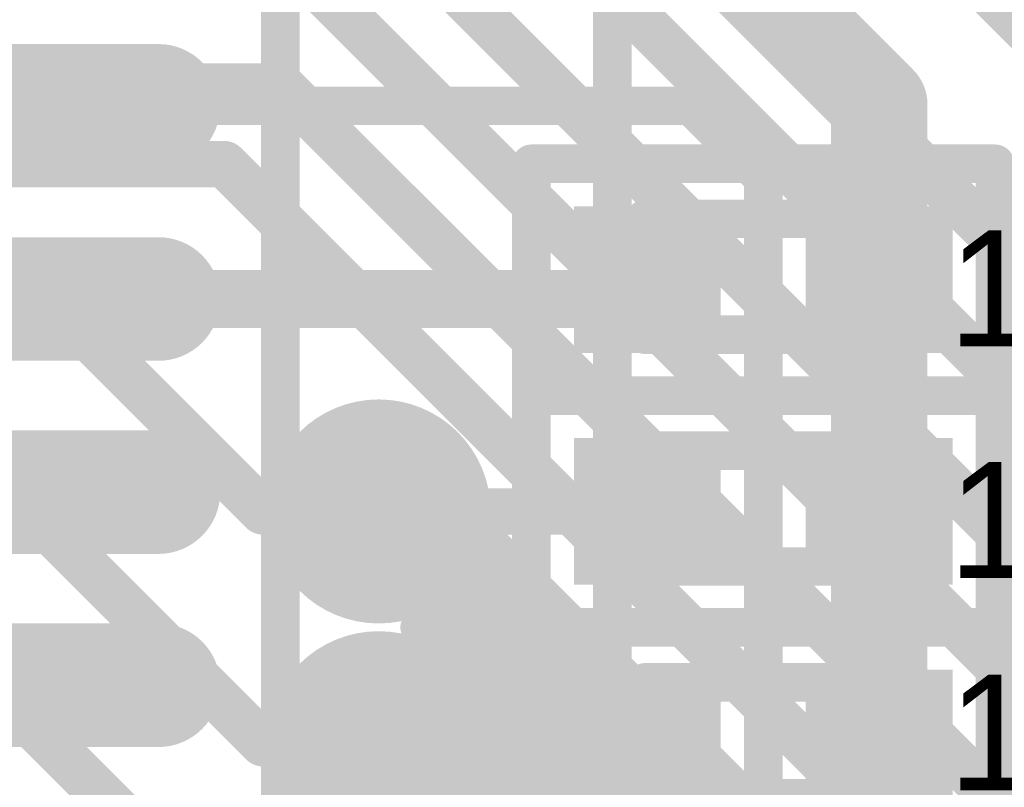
# Model space of a CAD drawing. Extents: x 7.17 to 14.1, y 4 to 11.75.
# Tile 61 of 214: x 8.84 to 9.1, y 8.08 to 8.28. Entities that reach past the tile are written whole.
import ezdxf

# ---------------------------------------------------------------- set-up
doc = ezdxf.new("R2010")
doc.units = 0
doc.layers.get('0').update_dxf_attribs({"linetype": 'CONTINUOUS'})
for name, color, linetype in [('BOTTOMLAYER', 5, 'CONTINUOUS'), ('BOTTOMSOLDER', 6, 'CONTINUOUS'), ('INTERNALPLANE1', 76, 'CONTINUOUS'), ('MECHANICAL1', 6, 'CONTINUOUS'), ('MECHANICAL7', 56, 'CONTINUOUS'), ('TOPLAYER', 1, 'CONTINUOUS'), ('TOPOVERLAY', 2, 'CONTINUOUS'), ('TOPPASTE', 8, 'CONTINUOUS'), ('TOPSOLDER', 216, 'CONTINUOUS')]:
    doc.layers.add(name, color=color, linetype=linetype)

# ---------------------------------------------------------------- blocks, each defined once
blk = doc.blocks.new('0603_60')
at = {"layer": 'MECHANICAL1', "const_width": 0.01}
for points in [[(-0.000531, 0.015748), (0.059468, 0.015748)], [(-0.000531, -0.014252), (-0.000531, 0.015748)], [(0.059468, -0.014252), (0.059468, 0.015748)], [(-0.000531, -0.014252), (0.059468, -0.014252)]]:
    blk.add_lwpolyline(points, dxfattribs=at)
at = {"layer": 'MECHANICAL1', "const_width": 0.005}
for points in [[(-0.003031, 0.015748, 1), (0.001969, 0.015748, 1)], [(-0.003031, 0.015748, 1), (0.001969, 0.015748, 1)], [(0.056968, 0.015748, 1), (0.061968, 0.015748, 1)], [(0.056968, 0.015748, 1), (0.061968, 0.015748, 1)], [(-0.003031, -0.014252, 1), (0.001969, -0.014252, 1)], [(-0.003031, -0.014252, 1), (0.001969, -0.014252, 1)], [(0.056968, -0.014252, 1), (0.061968, -0.014252, 1)], [(0.056968, -0.014252, 1), (0.061968, -0.014252, 1)]]:
    blk.add_lwpolyline(points, format="xyb", close=True, dxfattribs=at)
at = {"layer": 'TOPLAYER'}
for points in [[(-0.015, -0.015), (0.015, -0.015), (-0.015, 0.015), (0.015, 0.015)], [(0.045, -0.015), (0.075, -0.015), (0.045, 0.015), (0.075, 0.015)]]:
    blk.add_solid(points, dxfattribs=at)
at = {"layer": 'TOPOVERLAY', "const_width": 0.01}
for points in [[(-0.03, 0.03), (0.09, 0.03)], [(-0.03, 0), (-0.03, 0.03)], [(0.09, -0.03), (0.09, 0.03)], [(-0.03, -0.03), (-0.03, 0)], [(-0.03, -0.03), (0.09, -0.03)]]:
    blk.add_lwpolyline(points, dxfattribs=at)
at = {"layer": 'TOPOVERLAY', "const_width": 0.005}
for points in [[(-0.0325, 0.03, 1), (-0.0275, 0.03, 1)], [(-0.0325, 0.03, 1), (-0.0275, 0.03, 1)], [(0.0875, 0.03, 1), (0.0925, 0.03, 1)], [(0.0875, 0.03, 1), (0.0925, 0.03, 1)], [(-0.0325, 0, 1), (-0.0275, 0, 1)], [(-0.0325, 0, 1), (-0.0275, 0, 1)], [(-0.0325, -0.03, 1), (-0.0275, -0.03, 1)], [(-0.0325, -0.03, 1), (-0.0275, -0.03, 1)], [(0.0875, -0.03, 1), (0.0925, -0.03, 1)], [(0.0875, -0.03, 1), (0.0925, -0.03, 1)]]:
    blk.add_lwpolyline(points, format="xyb", close=True, dxfattribs=at)
at = {"layer": 'TOPPASTE'}
for points in [[(-0.015, -0.015), (0.015, -0.015), (-0.015, 0.015), (0.015, 0.015)], [(0.045, -0.015), (0.075, -0.015), (0.045, 0.015), (0.075, 0.015)]]:
    blk.add_solid(points, dxfattribs=at)
at = {"layer": 'TOPSOLDER'}
for points in [[(-0.019, -0.019), (0.019, -0.019), (-0.019, 0.019), (0.019, 0.019)], [(0.041, -0.019), (0.079, -0.019), (0.041, 0.019), (0.079, 0.019)]]:
    blk.add_solid(points, dxfattribs=at)
blk = doc.blocks.new('SO16_71')
at = {"layer": 'MECHANICAL1', "const_width": 0.01}
for points in [[(0.195, -0.045), (0.2225, -0.045)], [(0.2225, -0.055), (0.2225, -0.045)], [(0.195, -0.055), (0.2225, -0.055)], [(0.195, -0.095), (0.2225, -0.095)], [(0.2225, -0.105), (0.2225, -0.095)], [(0.195, -0.105), (0.2225, -0.105)], [(0.195, -0.145), (0.2225, -0.145)], [(0.2225, -0.155), (0.2225, -0.145)], [(0.195, -0.155), (0.2225, -0.155)], [(0.195, -0.195), (0.2225, -0.195)], [(0.2225, -0.205), (0.2225, -0.195)], [(0.195, -0.205), (0.2225, -0.205)]]:
    blk.add_lwpolyline(points, dxfattribs=at)
at = {"layer": 'MECHANICAL1', "const_width": 0.005}
for points in [[(0.22, -0.045, 1), (0.225, -0.045, 1)], [(0.22, -0.045, 1), (0.225, -0.045, 1)], [(0.22, -0.055, 1), (0.225, -0.055, 1)], [(0.22, -0.055, 1), (0.225, -0.055, 1)], [(0.22, -0.095, 1), (0.225, -0.095, 1)], [(0.22, -0.095, 1), (0.225, -0.095, 1)], [(0.22, -0.105, 1), (0.225, -0.105, 1)], [(0.22, -0.105, 1), (0.225, -0.105, 1)], [(0.22, -0.145, 1), (0.225, -0.145, 1)], [(0.22, -0.145, 1), (0.225, -0.145, 1)], [(0.22, -0.155, 1), (0.225, -0.155, 1)], [(0.22, -0.155, 1), (0.225, -0.155, 1)], [(0.22, -0.195, 1), (0.225, -0.195, 1)], [(0.22, -0.195, 1), (0.225, -0.195, 1)], [(0.22, -0.205, 1), (0.225, -0.205, 1)], [(0.22, -0.205, 1), (0.225, -0.205, 1)]]:
    blk.add_lwpolyline(points, format="xyb", close=True, dxfattribs=at)
at = {"layer": 'TOPLAYER', "const_width": 0.024}
for points in [[(0.248457, -0.05), (0.192457, -0.05)], [(0.248457, -0.1), (0.192457, -0.1)], [(0.248457, -0.15), (0.192457, -0.15)], [(0.248457, -0.2), (0.192457, -0.2)]]:
    blk.add_lwpolyline(points, dxfattribs=at)
at = {"layer": 'TOPLAYER', "const_width": 0.012}
for points in [[(0.242457, -0.05, 1), (0.254457, -0.05, 1)], [(0.242457, -0.1, 1), (0.254457, -0.1, 1)], [(0.242457, -0.15, 1), (0.254457, -0.15, 1)], [(0.242457, -0.2, 1), (0.254457, -0.2, 1)]]:
    blk.add_lwpolyline(points, format="xyb", close=True, dxfattribs=at)
at = {"layer": 'TOPOVERLAY', "const_width": 0.01}
blk.add_lwpolyline([(0.28, -0.39), (0.28, 0.04)], dxfattribs=at)
at = {"layer": 'TOPPASTE', "const_width": 0.024}
for points in [[(0.248457, -0.05), (0.192457, -0.05)], [(0.248457, -0.1), (0.192457, -0.1)], [(0.248457, -0.15), (0.192457, -0.15)], [(0.248457, -0.2), (0.192457, -0.2)]]:
    blk.add_lwpolyline(points, dxfattribs=at)
at = {"layer": 'TOPPASTE', "const_width": 0.012}
for points in [[(0.242457, -0.05, 1), (0.254457, -0.05, 1)], [(0.242457, -0.1, 1), (0.254457, -0.1, 1)], [(0.242457, -0.15, 1), (0.254457, -0.15, 1)], [(0.242457, -0.2, 1), (0.254457, -0.2, 1)]]:
    blk.add_lwpolyline(points, format="xyb", close=True, dxfattribs=at)
at = {"layer": 'TOPSOLDER', "const_width": 0.032}
for points in [[(0.248457, -0.05), (0.192457, -0.05)], [(0.248457, -0.1), (0.192457, -0.1)], [(0.248457, -0.15), (0.192457, -0.15)], [(0.248457, -0.2), (0.192457, -0.2)]]:
    blk.add_lwpolyline(points, dxfattribs=at)
at = {"layer": 'TOPSOLDER', "const_width": 0.016}
for points in [[(0.240457, -0.05, 1), (0.256457, -0.05, 1)], [(0.240457, -0.1, 1), (0.256457, -0.1, 1)], [(0.240457, -0.15, 1), (0.256457, -0.15, 1)], [(0.240457, -0.2, 1), (0.256457, -0.2, 1)]]:
    blk.add_lwpolyline(points, format="xyb", close=True, dxfattribs=at)
blk = doc.blocks.new('0603_126')
at = {"layer": 'MECHANICAL1', "const_width": 0.01}
for points in [[(-0.000531, 0.015748), (0.059468, 0.015748)], [(-0.000531, -0.014252), (-0.000531, 0.015748)], [(0.059468, -0.014252), (0.059468, 0.015748)], [(-0.000531, -0.014252), (0.059468, -0.014252)]]:
    blk.add_lwpolyline(points, dxfattribs=at)
at = {"layer": 'MECHANICAL1', "const_width": 0.005}
for points in [[(-0.003031, 0.015748, 1), (0.001969, 0.015748, 1)], [(-0.003031, 0.015748, 1), (0.001969, 0.015748, 1)], [(0.056968, 0.015748, 1), (0.061968, 0.015748, 1)], [(0.056968, 0.015748, 1), (0.061968, 0.015748, 1)], [(-0.003031, -0.014252, 1), (0.001969, -0.014252, 1)], [(-0.003031, -0.014252, 1), (0.001969, -0.014252, 1)], [(0.056968, -0.014252, 1), (0.061968, -0.014252, 1)], [(0.056968, -0.014252, 1), (0.061968, -0.014252, 1)]]:
    blk.add_lwpolyline(points, format="xyb", close=True, dxfattribs=at)
at = {"layer": 'TOPLAYER'}
for points in [[(-0.015, -0.015), (0.015, -0.015), (-0.015, 0.015), (0.015, 0.015)], [(0.045, -0.015), (0.075, -0.015), (0.045, 0.015), (0.075, 0.015)]]:
    blk.add_solid(points, dxfattribs=at)
at = {"layer": 'TOPOVERLAY', "const_width": 0.01}
for points in [[(-0.03, 0.03), (0.09, 0.03)], [(-0.03, 0), (-0.03, 0.03)], [(0.09, -0.03), (0.09, 0.03)], [(-0.03, -0.03), (-0.03, 0)], [(-0.03, -0.03), (0.09, -0.03)]]:
    blk.add_lwpolyline(points, dxfattribs=at)
at = {"layer": 'TOPOVERLAY', "const_width": 0.005}
for points in [[(-0.0325, 0.03, 1), (-0.0275, 0.03, 1)], [(-0.0325, 0.03, 1), (-0.0275, 0.03, 1)], [(0.0875, 0.03, 1), (0.0925, 0.03, 1)], [(0.0875, 0.03, 1), (0.0925, 0.03, 1)], [(-0.0325, 0, 1), (-0.0275, 0, 1)], [(-0.0325, 0, 1), (-0.0275, 0, 1)], [(-0.0325, -0.03, 1), (-0.0275, -0.03, 1)], [(-0.0325, -0.03, 1), (-0.0275, -0.03, 1)], [(0.0875, -0.03, 1), (0.0925, -0.03, 1)], [(0.0875, -0.03, 1), (0.0925, -0.03, 1)]]:
    blk.add_lwpolyline(points, format="xyb", close=True, dxfattribs=at)
at = {"layer": 'TOPPASTE'}
for points in [[(-0.015, -0.015), (0.015, -0.015), (-0.015, 0.015), (0.015, 0.015)], [(0.045, -0.015), (0.075, -0.015), (0.045, 0.015), (0.075, 0.015)]]:
    blk.add_solid(points, dxfattribs=at)
at = {"layer": 'TOPSOLDER'}
for points in [[(-0.019, -0.019), (0.019, -0.019), (-0.019, 0.019), (0.019, 0.019)], [(0.041, -0.019), (0.079, -0.019), (0.041, 0.019), (0.079, 0.019)]]:
    blk.add_solid(points, dxfattribs=at)
blk = doc.blocks.new('0603_127')
at = {"layer": 'MECHANICAL1', "const_width": 0.01}
for points in [[(-0.000531, -0.014252), (-0.000531, 0.015748)], [(-0.000531, 0.015748), (0.059468, 0.015748)], [(0.059468, -0.014252), (0.059468, 0.015748)], [(-0.000531, -0.014252), (0.059468, -0.014252)]]:
    blk.add_lwpolyline(points, dxfattribs=at)
at = {"layer": 'MECHANICAL1', "const_width": 0.005}
for points in [[(-0.003031, 0.015748, 1), (0.001969, 0.015748, 1)], [(-0.003031, 0.015748, 1), (0.001969, 0.015748, 1)], [(0.056968, 0.015748, 1), (0.061968, 0.015748, 1)], [(0.056968, 0.015748, 1), (0.061968, 0.015748, 1)], [(-0.003031, -0.014252, 1), (0.001969, -0.014252, 1)], [(-0.003031, -0.014252, 1), (0.001969, -0.014252, 1)], [(0.056968, -0.014252, 1), (0.061968, -0.014252, 1)], [(0.056968, -0.014252, 1), (0.061968, -0.014252, 1)]]:
    blk.add_lwpolyline(points, format="xyb", close=True, dxfattribs=at)
at = {"layer": 'TOPLAYER'}
for points in [[(-0.015, -0.015), (0.015, -0.015), (-0.015, 0.015), (0.015, 0.015)], [(0.045, -0.015), (0.075, -0.015), (0.045, 0.015), (0.075, 0.015)]]:
    blk.add_solid(points, dxfattribs=at)
at = {"layer": 'TOPOVERLAY', "const_width": 0.01}
for points in [[(-0.03, 0), (-0.03, 0.03)], [(-0.03, 0.03), (0.09, 0.03)], [(0.09, -0.03), (0.09, 0.03)], [(-0.03, -0.03), (-0.03, 0)], [(-0.03, -0.03), (0.09, -0.03)]]:
    blk.add_lwpolyline(points, dxfattribs=at)
at = {"layer": 'TOPOVERLAY', "const_width": 0.005}
for points in [[(-0.0325, 0.03, 1), (-0.0275, 0.03, 1)], [(-0.0325, 0.03, 1), (-0.0275, 0.03, 1)], [(0.0875, 0.03, 1), (0.0925, 0.03, 1)], [(0.0875, 0.03, 1), (0.0925, 0.03, 1)], [(-0.0325, 0, 1), (-0.0275, 0, 1)], [(-0.0325, 0, 1), (-0.0275, 0, 1)], [(-0.0325, -0.03, 1), (-0.0275, -0.03, 1)], [(-0.0325, -0.03, 1), (-0.0275, -0.03, 1)], [(0.0875, -0.03, 1), (0.0925, -0.03, 1)], [(0.0875, -0.03, 1), (0.0925, -0.03, 1)]]:
    blk.add_lwpolyline(points, format="xyb", close=True, dxfattribs=at)
at = {"layer": 'TOPPASTE'}
for points in [[(-0.015, -0.015), (0.015, -0.015), (-0.015, 0.015), (0.015, 0.015)], [(0.045, -0.015), (0.075, -0.015), (0.045, 0.015), (0.075, 0.015)]]:
    blk.add_solid(points, dxfattribs=at)
at = {"layer": 'TOPSOLDER'}
for points in [[(-0.019, -0.019), (0.019, -0.019), (-0.019, 0.019), (0.019, 0.019)], [(0.041, -0.019), (0.079, -0.019), (0.041, 0.019), (0.079, 0.019)]]:
    blk.add_solid(points, dxfattribs=at)

msp = doc.modelspace()

# ---------------------------------------------------------------- linework, layer by layer
at = {"layer": 'BOTTOMLAYER'}
for points, const_width in [([(9.029904, 8.365), (9.214904, 8.18)], 0.03), ([(8.954904, 8.365), (9.195196, 8.124708)], 0.012), ([(8.945196, 8.339708), (9.194904, 8.09)], 0.012), ([(8.930196, 8.314708), (9.179904, 8.065)], 0.012), ([(8.920196, 8.289708), (9.169904, 8.04)], 0.012), ([(7.679904, 8.265), (8.909904, 8.265)], 0.012), ([(8.909904, 8.265), (9.159904, 8.015)], 0.012), ([(7.867405, 8.244904), (8.895, 8.244904)], 0.012), ([(8.895, 8.244904), (9.16, 7.979904)], 0.012), ([(8.709904, 8.21), (8.849904, 8.21)], 0.012), ([(8.849904, 8.21), (8.904904, 8.155)], 0.012), ([(8.709904, 8.16), (8.839904, 8.16)], 0.012), ([(8.839904, 8.16), (8.904904, 8.095)], 0.012), ([(8.904904, 8.155), (8.934904, 8.155)], 0.012), ([(8.96521, 8.14641), (9.145826, 7.965794)], 0.008), ([(8.949974, 8.122661), (8.969466, 8.142154)], 0.008), ([(8.963386, 8.141546), (9.174575, 7.930358)], 0.008), ([(8.954246, 8.119862), (8.973002, 8.138618)], 0.008), ([(8.960798, 8.137063), (9.171039, 7.926823)], 0.008), ([(8.957617, 8.133174), (9.167504, 7.923287)], 0.008), ([(8.95794, 8.116485), (8.976537, 8.135082)], 0.008), ([(8.961068, 8.112542), (8.980073, 8.131547)], 0.008), ([(8.95387, 8.12985), (9.163968, 7.919751)], 0.008), ([(8.963596, 8.108), (8.983608, 8.128011)], 0.008), ([(8.949541, 8.127107), (9.160433, 7.916216)], 0.008), ([(8.965432, 8.102764), (8.987144, 8.124476)], 0.008), ([(8.966362, 8.096623), (8.99068, 8.12094)], 0.008), ([(8.965831, 8.089021), (8.994215, 8.117405)], 0.008), ([(8.960446, 8.076564), (8.997751, 8.113869)], 0.008), ([(8.834904, 8.11), (8.909904, 8.035)], 0.012), ([(8.952248, 8.061295), (9.001286, 8.110334)], 0.008), ([(8.956218, 8.058194), (9.004822, 8.106798)], 0.008), ([(8.959622, 8.054527), (9.008357, 8.103262)], 0.008), ([(8.964871, 8.104706), (9.156897, 7.91268)], 0.008), ([(8.962448, 8.050283), (9.011893, 8.099727)], 0.008), ([(8.904904, 8.095), (8.934904, 8.095)], 0.012), ([(8.964638, 8.045401), (9.015428, 8.096191)], 0.008), ([(8.966384, 8.096122), (9.119694, 7.942812)], 0.008), ([(8.966046, 8.039738), (9.018964, 8.092656)], 0.008), ([(8.965922, 8.089513), (9.109234, 7.946201)], 0.008), ([(8.966338, 8.032959), (9.022499, 8.08912)], 0.008), ([(8.964403, 8.023953), (9.026035, 8.085585)], 0.008), ([(8.950109, 8.002587), (9.029571, 8.082049)], 0.008), ([(8.964405, 8.083958), (9.101998, 7.946366)], 0.008)]:
    msp.add_lwpolyline(points, dxfattribs=dict(at, const_width=const_width))
for points, const_width in [([(8.906904, 8.265, 1), (8.912904, 8.265, 1)], 0.006), ([(8.906904, 8.265, 1), (8.912904, 8.265, 1)], 0.006), ([(8.892, 8.244904, 1), (8.898, 8.244904, 1)], 0.006), ([(8.892, 8.244904, 1), (8.898, 8.244904, 1)], 0.006), ([(8.846904, 8.21, 1), (8.852904, 8.21, 1)], 0.006), ([(8.846904, 8.21, 1), (8.852904, 8.21, 1)], 0.006), ([(8.836904, 8.16, 1), (8.842904, 8.16, 1)], 0.006), ([(8.836904, 8.16, 1), (8.842904, 8.16, 1)], 0.006), ([(8.901904, 8.155, 1), (8.907904, 8.155, 1)], 0.006), ([(8.901904, 8.155, 1), (8.907904, 8.155, 1)], 0.006), ([(8.931904, 8.155, 1), (8.937904, 8.155, 1)], 0.006), ([(8.96321, 8.14641, 1), (8.96721, 8.14641, 1)], 0.004), ([(8.96321, 8.14641, 1), (8.96721, 8.14641, 1)], 0.004), ([(8.961386, 8.141546, 1), (8.965386, 8.141546, 1)], 0.004), ([(8.967466, 8.142154, 1), (8.971466, 8.142154, 1)], 0.004), ([(8.971002, 8.138618, 1), (8.975002, 8.138618, 1)], 0.004), ([(8.958799, 8.137063, 1), (8.962798, 8.137063, 1)], 0.004), ([(8.955617, 8.133174, 1), (8.959617, 8.133174, 1)], 0.004), ([(8.974537, 8.135082, 1), (8.978537, 8.135082, 1)], 0.004), ([(8.978073, 8.131547, 1), (8.982073, 8.131547, 1)], 0.004), ([(8.95187, 8.12985, 1), (8.95587, 8.12985, 1)], 0.004), ([(8.981608, 8.128011, 1), (8.985608, 8.128011, 1)], 0.004), ([(8.947541, 8.127107, 1), (8.951541, 8.127107, 1)], 0.004), ([(8.942509, 8.125, 1), (8.946509, 8.125, 1)], 0.004), ([(8.942509, 8.125, 1), (8.946509, 8.125, 1)], 0.004), ([(8.985144, 8.124476, 1), (8.989144, 8.124476, 1)], 0.004), ([(8.947974, 8.122661, 1), (8.951974, 8.122661, 1)], 0.004), ([(8.988679, 8.12094, 1), (8.992679, 8.12094, 1)], 0.004), ([(8.952246, 8.119862, 1), (8.956246, 8.119862, 1)], 0.004), ([(8.95594, 8.116485, 1), (8.95994, 8.116485, 1)], 0.004), ([(8.992215, 8.117405, 1), (8.996215, 8.117405, 1)], 0.004), ([(8.995751, 8.113869, 1), (8.999751, 8.113869, 1)], 0.004), ([(8.959068, 8.112542, 1), (8.963068, 8.112542, 1)], 0.004), ([(8.999286, 8.110334, 1), (9.003286, 8.110334, 1)], 0.004), ([(8.961597, 8.108, 1), (8.965597, 8.108, 1)], 0.004), ([(9.002822, 8.106798, 1), (9.006822, 8.106798, 1)], 0.004), ([(8.962871, 8.104706, 1), (8.966871, 8.104706, 1)], 0.004), ([(8.963432, 8.102764, 1), (8.967432, 8.102764, 1)], 0.004), ([(9.006357, 8.103262, 1), (9.010357, 8.103262, 1)], 0.004), ([(9.009893, 8.099727, 1), (9.013893, 8.099727, 1)], 0.004), ([(8.901904, 8.095, 1), (8.907904, 8.095, 1)], 0.006), ([(8.901904, 8.095, 1), (8.907904, 8.095, 1)], 0.006), ([(8.931904, 8.095, 1), (8.937904, 8.095, 1)], 0.006), ([(8.964362, 8.096623, 1), (8.968362, 8.096623, 1)], 0.004), ([(8.964384, 8.096122, 1), (8.968384, 8.096122, 1)], 0.004), ([(8.964404, 8.095, 1), (8.968404, 8.095, 1)], 0.004), ([(8.964404, 8.095, 1), (8.968404, 8.095, 1)], 0.004), ([(9.013428, 8.096191, 1), (9.017428, 8.096191, 1)], 0.004), ([(9.016964, 8.092656, 1), (9.020964, 8.092656, 1)], 0.004), ([(8.963831, 8.089021, 1), (8.967831, 8.089021, 1)], 0.004), ([(8.963922, 8.089513, 1), (8.967922, 8.089513, 1)], 0.004), ([(9.020499, 8.08912, 1), (9.024499, 8.08912, 1)], 0.004), ([(9.024035, 8.085585, 1), (9.028035, 8.085585, 1)], 0.004), ([(8.962405, 8.083958, 1), (8.966406, 8.083958, 1)], 0.004), ([(9.02757, 8.082049, 1), (9.031571, 8.082049, 1)], 0.004)]:
    msp.add_lwpolyline(points, format="xyb", close=True, dxfattribs=dict(at, const_width=const_width))
at = {"layer": 'BOTTOMLAYER', "const_width": 0.008}
for points in [[(8.96521, 8.14641, -0.251284), (8.944509, 8.125)], [(8.944509, 8.125, -0.326113), (8.966404, 8.095)], [(8.966404, 8.095, -0.326113), (8.944509, 8.065)]]:
    msp.add_lwpolyline(points, format="xyb", dxfattribs=at)
at = {"layer": 'BOTTOMSOLDER', "const_width": 0.0215}
for points in [[(8.924154, 8.155, 1), (8.945654, 8.155, 1)], [(8.924154, 8.095, 1), (8.945654, 8.095, 1)]]:
    msp.add_lwpolyline(points, format="xyb", close=True, dxfattribs=at)
at = {"layer": 'INTERNALPLANE1', "const_width": 0.029}
for points in [[(8.920404, 8.155, 1), (8.949404, 8.155, 1)], [(8.920404, 8.095, 1), (8.949404, 8.095, 1)]]:
    msp.add_lwpolyline(points, format="xyb", close=True, dxfattribs=at)
at = {"layer": 'MECHANICAL7', "const_width": 0.01}
msp.add_lwpolyline([(8.995404, 6.1245), (8.995404, 8.3315)], dxfattribs=at)
at = {"layer": 'TOPLAYER'}
for points, const_width in [([(9.014904, 8.31), (9.064447, 8.260457)], 0.025), ([(9.064447, 7.975), (9.064447, 8.260457)], 0.025), ([(8.629904, 8.26), (8.849904, 8.26)], 0.015), ([(8.849904, 8.26), (9.015774, 8.26)], 0.01), ([(9.015774, 8.26), (9.034447, 8.241327)], 0.01), ([(9.034447, 7.895082), (9.034447, 8.241327)], 0.01), ([(8.999447, 8.21), (9.004447, 8.215)], 0.015), ([(8.849904, 8.21), (8.999447, 8.21)], 0.015), ([(8.774904, 8.21), (8.849904, 8.21)], 0.012), ([(8.799904, 8.16), (8.849904, 8.16)], 0.012), ([(8.934904, 8.155), (9.004447, 8.155)], 0.012), ([(8.784904, 8.11), (8.849904, 8.11)], 0.012), ([(8.934904, 8.095), (9.004447, 8.095)], 0.012)]:
    msp.add_lwpolyline(points, dxfattribs=dict(at, const_width=const_width))
for points, const_width in [([(9.058197, 8.260457, 1), (9.070697, 8.260457, 1)], 0.0125), ([(9.058197, 8.260457, 1), (9.070697, 8.260457, 1)], 0.0125), ([(8.846154, 8.26, 1), (8.853654, 8.26, 1)], 0.0075), ([(8.847404, 8.26, 1), (8.852404, 8.26, 1)], 0.005), ([(9.013274, 8.26, 1), (9.018274, 8.26, 1)], 0.005), ([(9.013274, 8.26, 1), (9.018274, 8.26, 1)], 0.005), ([(9.031947, 8.241327, 1), (9.036947, 8.241327, 1)], 0.005), ([(9.031947, 8.241327, 1), (9.036947, 8.241327, 1)], 0.005), ([(9.000697, 8.215, 1), (9.008197, 8.215, 1)], 0.0075), ([(8.846154, 8.21, 1), (8.853654, 8.21, 1)], 0.0075), ([(8.995697, 8.21, 1), (9.003197, 8.21, 1)], 0.0075), ([(8.995697, 8.21, 1), (9.003197, 8.21, 1)], 0.0075), ([(8.846904, 8.21, 1), (8.852904, 8.21, 1)], 0.006), ([(8.846904, 8.16, 1), (8.852904, 8.16, 1)], 0.006), ([(8.931904, 8.155, 1), (8.937904, 8.155, 1)], 0.006), ([(9.001447, 8.155, 1), (9.007447, 8.155, 1)], 0.006), ([(8.846904, 8.11, 1), (8.852904, 8.11, 1)], 0.006), ([(8.931904, 8.095, 1), (8.937904, 8.095, 1)], 0.006), ([(9.001447, 8.095, 1), (9.007447, 8.095, 1)], 0.006)]:
    msp.add_lwpolyline(points, format="xyb", close=True, dxfattribs=dict(at, const_width=const_width))
at = {"layer": 'TOPSOLDER', "const_width": 0.0215}
for points in [[(8.924154, 8.155, 1), (8.945654, 8.155, 1)], [(8.924154, 8.095, 1), (8.945654, 8.095, 1)]]:
    msp.add_lwpolyline(points, format="xyb", close=True, dxfattribs=at)

# ---------------------------------------------------------------- block references
msp.add_blockref('SO16_71', (8.629447, 8.31))
at = {"rotation": 360}
for name, p in [('0603_60', (9.004447, 8.215)), ('0603_126', (9.004447, 8.155)), ('0603_127', (9.004447, 8.095))]:
    msp.add_blockref(name, p, dxfattribs=at)

# ---------------------------------------------------------------- texts
at = {"layer": 'MECHANICAL1'}
for p in [(9.082404, 8.19778), (9.082404, 8.13778), (9.082404, 8.08278)]:
    msp.add_text('10K', height=0.03, dxfattribs=at).set_placement(p)

doc.saveas('drawing.dxf')
